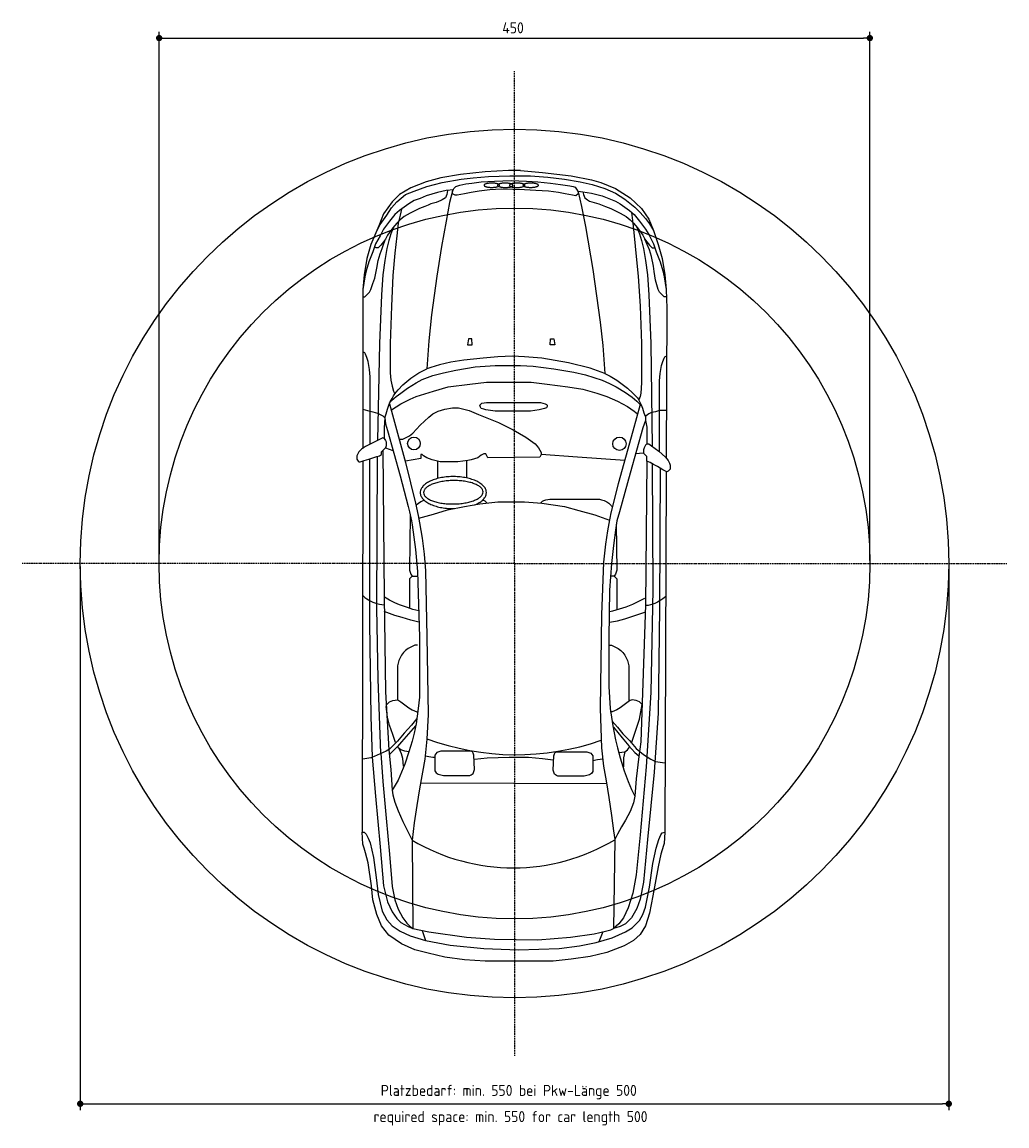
# Model space of a CAD drawing. Extents: x -166973 to 3118, y -13407 to 3428.
import ezdxf

# ---------------------------------------------------------------- set-up
doc = ezdxf.new("R2010")
doc.units = 0
doc.linetypes.add('GEN7', pattern=[15, 10, -2.5, 0, -2.5])
doc.layers.get('0').update_dxf_attribs({"linetype": 'CONTINUOUS'})
doc.layers.get('DEFPOINTS').update_dxf_attribs({"linetype": 'CONTINUOUS'})
for name, color, linetype in [('4', 3, 'CONTINUOUS'), ('5', 3, 'CONTINUOUS'), ('7', 4, 'GEN7'), ('8', 1, 'CONTINUOUS')]:
    doc.layers.add(name, color=color, linetype=linetype)
doc.styles.get("Standard").update_dxf_attribs({"font": 'ISOCP.SHX'})
doc.dimstyles.get("Standard").update_dxf_attribs({"dimtxt": 2.5, "dimasz": 2.5, "dimexe": 1.25, "dimexo": 0.625, "dimtad": 1, "dimcen": 2.5, "dimazin": 3, "dimtfac": 1, "dimtmove": 0, "dimatfit": 3})

# ---------------------------------------------------------------- blocks, each defined once
blk = doc.blocks.new('PUNKT')
at = {"layer": '4', "color": 0, "linetype": 'BYBLOCK'}
blk.add_line((-0.5, 0), (-1, 0), dxfattribs=at)
at = {"layer": '4', "color": 0, "linetype": 'BYBLOCK', "const_width": 0.5}
blk.add_lwpolyline([(-0.25, 0, 1), (0.25, 0, 1)], format="xyb", close=True, dxfattribs=at)
blk = doc.blocks.new('*U11')
at = {"layer": '5', "color": 2}
blk.add_text('Platzbedarf: min. 550 bei Pkw-Länge 500', height=70, dxfattribs=at).set_placement((-847, -3371.1))
blk = doc.blocks.new('*D5')
at = {"layer": '5'}
for p, q in [((-2750, -20), (-2750, -3461.1)), ((2750, -20), (2750, -3461.1)), ((-2710, -3421.1), (2710, -3421.1))]:
    blk.add_line(p, q, dxfattribs=at)
at = {"layer": 'DEFPOINTS', "color": 0}
for p in [(-2750, 0), (2750, 0), (2750, -3421.1)]:
    blk.add_point(p, dxfattribs=at)
blk.add_blockref('*U11', (0, 0))
at = {"layer": '5', "xscale": 40, "yscale": 40, "zscale": 40, "rotation": 180}
blk.add_blockref('PUNKT', (-2750, -3421.1), dxfattribs=at)
at = {"layer": '5', "xscale": 40, "yscale": 40, "zscale": 40}
blk.add_blockref('PUNKT', (2750, -3421.1), dxfattribs=at)
blk = doc.blocks.new('*U12')
at = {"layer": '5', "color": 2}
blk.add_text('450', height=70, dxfattribs=at).set_placement((-77, 3356.9))
blk = doc.blocks.new('*D6')
at = {"layer": '5'}
for p, q in [((-2250, 20), (-2250, 3366.9)), ((2250, 20), (2250, 3366.9)), ((-2210, 3326.9), (2210, 3326.9))]:
    blk.add_line(p, q, dxfattribs=at)
at = {"layer": 'DEFPOINTS', "color": 0}
for p in [(2250, 3326.9), (-2250, 0), (2250, 0)]:
    blk.add_point(p, dxfattribs=at)
blk.add_blockref('*U12', (0, 0))
at = {"layer": '5', "xscale": 40, "yscale": 40, "zscale": 40, "rotation": 180}
blk.add_blockref('PUNKT', (-2250, 3326.9), dxfattribs=at)
at = {"layer": '5', "xscale": 40, "yscale": 40, "zscale": 40}
blk.add_blockref('PUNKT', (2250, 3326.9), dxfattribs=at)
blk = doc.blocks.new('*U10')
at = {"layer": '5', "color": 2}
blk.add_text('required space: min. 550 for car length 500', height=70, dxfattribs=at).set_placement((-892.6, -3537.2))

msp = doc.modelspace()

# ---------------------------------------------------------------- linework, layer by layer
for radius in [2750, 2250]:
    msp.add_circle((0, 0), radius)
at = {"layer": '7'}
for q in [(0, 3117.945), (-3117.945, 0), (3117.945, 0), (0, -3117.945)]:
    msp.add_line((0, 0), q, dxfattribs=at)
at = {"layer": '8'}
for p, q in [((-960.774, 647.757), (-965.007, -1701.267)), ((-918.456, 660.452), (-918.456, -380.741)), ((-486.736, 647.757), (-486.736, 541.946)), ((-304.737, 651.988), (-304.737, 541.946)), ((960.773, 584.265), (952.31, -1701.267)), ((-592.546, -1388.066), (584.081, -1392.299)), ((-647.575, -1752.063), (-643.342, -2310.754)), ((634.878, -1747.832), (626.4, -2310.754)), ((749.153, -2086.423), (719.516, -2179.539)), ((795.703, -2124.524), (774.544, -2183.77)), ((719.516, -2179.539), (689.892, -2243.031)), ((774.544, -2183.77), (740.689, -2243.031)), ((660.27, -2281.117), (626.4, -2310.754)), ((668.733, -2298.058), (626.4, -2310.754)), ((689.892, -2243.031), (660.27, -2281.117)), ((702.588, -2281.117), (668.733, -2298.058)), ((740.689, -2243.031), (702.588, -2281.117)), ((-584.083, -2323.45), (-562.924, -2386.942)), ((558.69, -2331.913), (533.286, -2395.406))]:
    msp.add_line(p, q, dxfattribs=at)
for points in [[(38.087, 2488.886), (-38.087, 2488.886), (-186.231, 2480.422), (-342.837, 2463.495), (-465.576, 2442.322), (-558.691, 2416.93), (-656.038, 2378.843), (-727.994, 2336.511), (-774.544, 2289.961), (-829.572, 2213.773), (-859.196, 2137.584), (-909.979, 2019.079), (-935.383, 1930.195), (-952.311, 1828.616), (-960.774, 1735.501), (-960.774, 1604.299), (-960.774, 728.176)], [(-871.891, 2103.729), (-850.732, 2146.048), (-808.399, 2205.309), (-778.777, 2251.859), (-744.922, 2289.961), (-689.893, 2336.511), (-634.878, 2357.671), (-554.46, 2387.307), (-457.112, 2412.698), (-338.606, 2433.858), (-262.418, 2442.322), (-165.071, 2450.785), (-29.623, 2455.017)], [(-29.623, 2455.017), (101.579, 2455.017), (211.621, 2446.553), (317.432, 2433.858), (414.779, 2416.93), (490.967, 2400.003), (571.386, 2374.612), (639.11, 2344.975), (698.356, 2306.887), (761.848, 2256.091), (795.703, 2222.236), (829.572, 2184.149), (854.964, 2150.281), (880.355, 2107.962)], [(38.087, 2488.886), (177.766, 2476.19), (359.765, 2455.017), (486.734, 2429.625), (545.995, 2412.698), (639.11, 2374.612), (732.225, 2315.351), (804.167, 2247.628), (850.731, 2179.918), (880.355, 2107.962), (909.977, 2019.079), (935.383, 1930.195), (952.31, 1828.616), (960.773, 1735.501), (965.006, 1616.996), (960.773, 668.917)], [(-21.159, 2425.394), (76.188, 2421.162), (148.143, 2416.93), (228.548, 2408.467), (292.04, 2400.003), (351.301, 2391.539), (372.46, 2387.307), (385.156, 2383.075), (393.62, 2370.38), (402.084, 2353.438), (402.084, 2340.742), (389.387, 2328.047), (368.229, 2332.278), (321.664, 2340.742), (279.345, 2349.206), (215.852, 2357.671), (135.434, 2361.915), (63.491, 2366.148), (-84.651, 2370.38), (-156.607, 2366.148), (-224.317, 2357.671), (-275.114, 2349.206), (-317.433, 2340.742), (-363.997, 2332.278), (-376.692, 2332.278), (-393.62, 2340.742), (-393.62, 2349.206), (-393.62, 2357.671), (-385.156, 2374.612), (-372.461, 2387.307), (-347.07, 2395.77), (-308.969, 2404.235), (-270.882, 2408.467), (-211.622, 2416.93), (-126.97, 2421.162), (-21.159, 2425.394)], [(-385.156, 2366.148), (-431.707, 2361.915), (-486.736, 2349.206), (-558.691, 2328.047), (-596.779, 2311.12), (-634.878, 2298.423), (-668.733, 2277.265), (-698.357, 2256.091), (-727.994, 2234.931), (-757.617, 2209.541), (-791.472, 2167.221), (-829.572, 2116.426), (-850.732, 2074.107), (-880.355, 2023.31), (-897.282, 1972.527), (-922.688, 1909.035), (-939.616, 1854.008), (-948.079, 1815.921), (-960.774, 1735.501)], [(-423.244, 2361.915), (-427.475, 2336.511), (-435.953, 2315.351), (-457.112, 2302.656), (-465.576, 2298.423), (-495.199, 2285.728), (-529.054, 2277.265), (-545.996, 2268.801), (-567.155, 2260.323), (-601.01, 2247.628), (-634.878, 2230.7), (-660.27, 2218.004), (-698.357, 2196.845), (-723.762, 2175.686), (-744.922, 2154.512), (-770.313, 2124.889), (-783.008, 2107.962), (-804.168, 2078.338), (-816.863, 2052.934), (-829.572, 2036.006), (-846.5, 2014.847), (-854.964, 2006.382), (-863.427, 1997.919), (-876.124, 1997.919), (-884.587, 2002.151)], [(-393.62, 2357.671), (-410.547, 2285.728), (-431.707, 2167.221), (-461.344, 2006.382), (-490.967, 1820.153), (-524.823, 1574.662), (-541.764, 1409.605), (-554.46, 1231.839)], [(402.084, 2357.671), (431.706, 2353.438), (486.734, 2344.975), (554.459, 2328.047), (596.778, 2311.12), (639.11, 2294.192), (668.733, 2277.265), (698.356, 2256.091), (727.98, 2234.931), (757.617, 2209.541), (791.472, 2167.221), (829.572, 2116.426), (850.731, 2082.571), (880.355, 2023.31), (897.282, 1972.527), (922.687, 1909.035), (939.614, 1854.008), (948.078, 1815.921), (960.773, 1735.501)], [(402.084, 2353.438), (423.242, 2260.323), (448.648, 2133.353), (495.198, 1862.471)], [(431.706, 2353.438), (435.939, 2336.511), (444.416, 2315.351), (461.343, 2302.656), (474.039, 2294.192), (503.662, 2285.728), (533.286, 2277.265), (554.459, 2268.801), (575.618, 2260.323), (609.473, 2247.628), (643.342, 2230.7), (668.733, 2218.004), (706.82, 2196.845), (732.225, 2175.686), (753.384, 2154.512), (778.775, 2124.889), (791.472, 2107.962), (812.63, 2078.338), (825.34, 2052.934), (838.036, 2036.006), (854.964, 2014.847), (863.427, 2006.382), (871.891, 1997.919), (888.819, 1997.919)], [(-715.285, 2243.396), (-723.762, 2205.309), (-736.458, 2154.512), (-744.922, 2074.107), (-757.617, 1964.05), (-770.313, 1824.385), (-778.777, 1629.691), (-787.24, 1392.678), (-787.24, 1206.448), (-783.008, 1159.883), (-774.544, 1121.796), (-766.08, 1092.159), (-757.617, 1075.231)], [(740.689, 2222.236), (749.153, 2154.512), (757.617, 2074.107), (770.312, 1942.89), (783.008, 1820.153), (795.703, 1629.691), (804.167, 1392.678), (804.167, 1142.956), (799.935, 1079.464), (795.703, 1058.304), (787.239, 1037.145)], [(-766.08, 2129.122), (-783.008, 2086.802), (-795.704, 2044.47), (-808.399, 1993.687), (-821.109, 1917.499), (-833.805, 1828.616), (-842.269, 1701.646), (-854.964, 1392.678), (-867.66, 778.959)], [(774.544, 2129.122), (791.472, 2086.802), (804.167, 2044.47), (816.863, 1993.687), (829.572, 1917.499), (842.267, 1828.616), (850.731, 1701.646), (863.427, 1392.678), (871.891, 740.871)], [(-960.774, 1688.95), (-948.079, 1688.95), (-939.616, 1697.414), (-918.456, 1718.574), (-909.979, 1735.501), (-897.282, 1773.589), (-884.587, 1807.457), (-871.891, 1870.935), (-863.427, 1917.499), (-850.732, 1959.818), (-838.036, 1993.687), (-829.572, 2019.079), (-816.863, 2052.934)], [(960.773, 1688.95), (948.078, 1688.95), (939.614, 1697.414), (918.441, 1718.574), (909.977, 1735.501), (901.514, 1765.124), (893.05, 1794.761), (884.586, 1849.776), (880.355, 1883.644), (867.659, 1942.89), (854.964, 1985.224), (825.34, 2052.934)], [(495.198, 1862.471), (541.763, 1528.111), (558.69, 1379.968), (571.386, 1202.215)], [(-291.847, 1423.05), (-297.536, 1384.616), (-267.427, 1384.616), (-271.035, 1423.05), (-291.847, 1423.05)], [(249.527, 1423.05), (255.216, 1384.616), (225.107, 1384.616), (228.715, 1423.05), (249.527, 1423.05)], [(-914.21, 753.568), (-914.21, 1181.043), (-918.456, 1227.608), (-922.688, 1252.998), (-926.919, 1278.389), (-935.383, 1303.795), (-943.847, 1324.953), (-948.079, 1333.417), (-956.543, 1337.65), (-960.774, 1341.882)], [(571.386, 1202.215), (478.271, 1236.07), (342.837, 1269.925), (173.534, 1299.562), (63.491, 1308.027), (-12.696, 1312.258), (-105.811, 1308.027), (-198.926, 1299.562), (-321.664, 1286.853), (-402.084, 1274.158), (-474.039, 1257.23), (-529.054, 1240.303), (-554.46, 1231.839)], [(918.441, 707.003), (918.441, 1155.651), (922.687, 1202.215), (926.919, 1227.608), (931.151, 1252.998), (939.614, 1278.389), (948.078, 1299.562), (952.31, 1308.027), (960.773, 1312.258), (965.006, 1316.49)], [(-791.472, 1015.985), (-778.777, 1032.914), (-749.153, 1058.304), (-719.516, 1079.464), (-677.197, 1109.101), (-622.169, 1142.956), (-584.083, 1164.114), (-516.359, 1189.506), (-448.648, 1206.448), (-372.461, 1223.375), (-249.723, 1244.534), (-122.739, 1252.998), (38.087, 1252.998), (118.506, 1248.766), (249.722, 1231.839), (376.692, 1210.679), (448.648, 1193.738), (554.459, 1159.883), (601.009, 1138.723), (643.342, 1117.564), (702.588, 1083.695), (744.92, 1054.072), (774.544, 1028.681), (791.472, 1011.754), (808.399, 994.812)], [(-757.617, 1075.231), (-736.458, 1100.624), (-706.821, 1130.259), (-656.038, 1172.578), (-605.242, 1206.448), (-571.387, 1223.375), (-554.46, 1231.839)], [(571.386, 1202.215), (605.241, 1185.274), (647.573, 1159.883), (681.428, 1134.492), (715.283, 1109.101), (749.153, 1079.464), (766.08, 1062.536), (778.775, 1049.84), (787.239, 1037.145)], [(-778.777, 973.653), (-719.516, 1011.754), (-660.27, 1041.376), (-622.169, 1058.304), (-512.127, 1092.159), (-419.011, 1117.564), (-283.578, 1134.492), (-177.767, 1147.188), (-59.26, 1147.188), (105.81, 1147.188), (207.389, 1134.492), (338.592, 1117.564), (431.706, 1104.868), (520.589, 1079.464), (584.081, 1058.304), (651.806, 1028.681), (715.283, 994.812), (757.617, 965.189), (778.775, 948.262)], [(-960.774, 977.884), (-931.152, 969.42), (-897.282, 960.957), (-867.66, 952.493), (-850.732, 944.029), (-833.805, 935.565), (-821.109, 922.87), (-812.632, 948.262), (-804.168, 977.884), (-795.704, 1003.275), (-787.24, 1024.449), (-774.544, 1045.609), (-766.08, 1062.536), (-757.617, 1075.231)], [(-791.472, 1011.754), (-689.893, 639.293), (-626.401, 381.107), (-609.474, 304.919), (-601.01, 258.369), (-584.083, 161.022), (-571.387, 59.442), (-562.924, -46.368), (-554.46, -461.161), (-545.996, -956.36), (-554.46, -1112.953), (-567.155, -1239.937), (-601.01, -1426.167), (-617.938, -1531.978), (-634.878, -1642.021), (-647.575, -1752.063)], [(-732.225, 787.423), (-706.821, 787.423), (-689.893, 795.886), (-664.502, 808.581), (-643.342, 825.523), (-596.779, 876.306), (-541.764, 927.102), (-516.359, 948.262), (-482.503, 965.189), (-440.184, 977.884), (-393.62, 986.349), (-355.534, 986.349), (-287.809, 969.42), (-228.55, 944.029), (-101.579, 893.233), (-8.464, 846.682), (71.955, 800.118), (131.201, 757.799), (152.375, 732.408), (169.302, 702.772), (169.302, 690.076), (160.838, 673.148), (-169.303, 668.917), (-177.767, 685.843), (-181.998, 694.307), (-194.695, 694.307), (-211.622, 685.843), (-232.781, 668.917), (-275.114, 656.221), (-296.273, 651.988), (-359.765, 643.524), (-469.808, 643.524), (-520.591, 656.221), (-554.46, 668.917), (-575.619, 681.612), (-584.083, 690.076), (-592.546, 690.076), (-592.546, 668.917), (-592.546, 664.684), (-689.893, 647.757)], [(-177.767, 1020.217), (165.07, 1020.217), (194.693, 1011.754), (203.157, 1007.521), (207.389, 1003.275), (207.389, 994.812), (203.157, 986.349), (190.461, 982.117), (156.607, 973.653), (101.579, 965.189), (-122.739, 965.189), (-181.998, 973.653), (-194.695, 977.884), (-211.622, 982.117), (-215.853, 990.58), (-220.086, 1003.275), (-211.622, 1011.754), (-207.39, 1015.985), (-177.767, 1020.217)], [(795.703, 1007.521), (749.153, 838.218), (656.037, 503.845), (609.473, 321.846), (596.778, 254.136), (588.314, 207.572), (575.618, 122.921), (562.923, 8.647), (550.226, -325.713), (541.763, -918.259), (550.226, -1167.981), (562.923, -1282.256), (579.85, -1375.371), (596.778, -1481.182), (613.705, -1595.457), (626.4, -1692.802), (634.878, -1747.832)], [(960.773, 969.42), (918.441, 969.42), (893.05, 960.957), (867.659, 956.725), (850.731, 948.262), (833.804, 935.565), (829.572, 931.334), (821.094, 952.493), (812.63, 982.117), (804.167, 1003.275), (795.703, 1020.217), (787.239, 1037.145)], [(-821.109, 922.87), (-825.341, 859.378), (-825.341, 791.654), (-816.863, 778.959), (-812.632, 770.495), (-812.632, 745.104), (-816.863, 732.408), (-770.313, 715.481)], [(-821.109, 922.87), (-816.863, 884.77), (-804.168, 842.451), (-723.762, 554.642), (-672.966, 359.948), (-664.502, 326.079), (-651.806, 271.064), (-647.575, 245.674), (-626.401, 89.066), (-613.706, -50.6), (-601.01, -465.393), (-601.01, -846.318), (-609.474, -918.259), (-622.169, -1015.606), (-634.878, -1074.867), (-647.575, -1125.649), (-668.733, -1193.372), (-694.125, -1269.561), (-715.285, -1320.356), (-736.458, -1371.139), (-774.544, -1434.631)], [(829.572, 931.334), (829.572, 905.928), (812.63, 859.378), (732.225, 571.569), (664.501, 326.079), (647.573, 271.064), (639.11, 211.804), (626.4, 114.457), (613.705, 0.183), (601.009, -169.12), (596.778, -469.625), (596.778, -778.593), (605.241, -918.259), (622.169, -1028.302), (639.11, -1117.185), (651.806, -1167.981), (668.733, -1231.473), (694.125, -1311.879), (719.516, -1379.603), (740.689, -1430.4), (761.848, -1472.718)], [(829.572, 905.928), (838.036, 863.611), (838.036, 757.799), (829.572, 749.336), (821.094, 732.408), (816.863, 719.713), (816.863, 698.539), (766.08, 694.307)], [(-825.341, 791.654), (-833.805, 795.886), (-859.196, 783.191), (-901.515, 762.031), (-943.847, 740.871), (-969.238, 723.944), (-986.166, 707.003), (-994.629, 690.076), (-998.862, 681.612), (-998.862, 660.452), (-990.398, 647.757), (-986.166, 643.524), (-977.702, 643.524), (-952.311, 651.988), (-922.688, 660.452), (-897.282, 668.917), (-871.891, 677.379), (-854.964, 681.612), (-842.269, 690.076), (-842.269, 707.003), (-816.863, 732.408)], [(-833.805, 715.481), (-825.341, -211.439), (-816.863, -812.448)], [(838.036, 757.799), (850.731, 757.799), (867.659, 745.104), (914.21, 711.234), (956.542, 673.148), (973.469, 651.988), (981.933, 635.062), (986.165, 622.366), (986.165, 596.96), (973.469, 584.265), (965.006, 580.032), (939.614, 592.729), (905.746, 613.887), (880.355, 626.597), (859.195, 639.293), (838.036, 647.757), (838.036, 677.379), (825.34, 690.076), (816.863, 698.539)], [(-846.5, -1201.836), (-863.427, -732.029), (-871.891, -283.394), (-867.66, 677.379)], [(698.356, 651.988), (397.851, 673.148), (169.302, 690.076)], [(871.891, 630.829), (876.122, -164.887), (863.427, -816.681), (833.804, -1286.488), (795.703, -1718.208), (770.312, -1972.148), (749.153, -2086.423)], [(838.036, 647.757), (829.572, -262.236), (799.935, -1129.895), (787.239, -1223.009), (770.312, -1362.675), (761.848, -1472.718)], [(922.687, 601.192), (918.441, -283.394), (909.977, -947.896), (884.586, -1320.356), (842.267, -1747.832), (816.863, -2018.713), (795.703, -2124.524)], [(-571.387, 398.035), (-575.619, 398.035), (-592.546, 389.571), (-622.169, 368.411)], [(-605.242, 287.991), (-512.127, 313.384), (-423.244, 338.788), (-317.433, 359.948), (-220.086, 376.875), (-105.811, 389.571), (63.491, 389.571), (173.534, 381.107), (317.432, 359.948), (406.315, 334.556), (507.894, 309.151), (601.009, 275.296)], [(-173.535, 381.107), (-186.231, 393.803), (-194.695, 398.035), (-203.158, 402.266)], [(165.07, 381.107), (177.766, 393.803), (186.23, 398.035), (198.925, 402.266), (224.316, 406.498), (537.531, 406.498), (550.226, 402.266), (567.154, 398.035), (584.081, 389.571), (596.778, 381.107), (605.241, 372.643), (613.705, 364.18), (617.936, 355.716)], [(-660.27, 304.919), (-664.502, -42.136), (-660.27, -54.832), (-656.038, -67.542), (-647.575, -80.237), (-613.706, -80.237)], [(643.342, 249.905), (647.573, -42.136), (643.342, -54.832), (639.11, -67.542), (630.633, -80.237), (609.473, -80.237)], [(-647.575, -80.237), (-656.038, -88.7), (-664.502, -97.164), (-664.502, -283.394)], [(630.633, -80.237), (639.11, -88.7), (647.573, -97.164), (647.573, -291.858)], [(-960.774, -202.975), (-948.079, -215.671), (-935.383, -224.135), (-914.21, -236.83), (-897.282, -245.294), (-871.891, -253.757), (-854.964, -258.003), (-825.341, -262.236)], [(-605.242, -300.322), (-643.342, -291.858), (-677.197, -279.162), (-727.994, -262.236), (-757.617, -249.526), (-791.472, -232.597), (-812.632, -219.902), (-825.341, -211.439)], [(601.009, -304.554), (622.169, -300.322), (664.501, -287.627), (706.82, -274.931), (749.153, -258.003), (774.544, -245.294), (799.935, -232.597), (825.34, -219.902)], [(956.542, -211.439), (939.614, -224.135), (926.919, -232.597), (905.746, -245.294), (888.819, -253.757), (876.122, -258.003), (846.5, -266.467), (829.572, -266.467)], [(-605.242, -372.278), (-656.038, -359.581), (-711.052, -342.641), (-757.617, -329.946), (-791.472, -317.249), (-825.341, -304.554)], [(601.009, -372.278), (651.806, -363.814), (698.356, -351.104), (749.153, -334.177), (799.935, -317.249), (825.34, -308.786)], [(-918.456, -380.741), (-909.979, -969.056), (-901.515, -1227.241)], [(-613.706, -516.176), (-630.647, -516.176), (-639.111, -520.407), (-656.038, -528.871), (-672.966, -537.335), (-689.893, -550.044), (-702.588, -562.74), (-715.285, -579.668), (-723.762, -596.595), (-732.225, -613.523), (-740.689, -647.391), (-740.689, -863.245)], [(596.778, -516.176), (613.705, -516.176), (622.169, -520.407), (639.11, -528.871), (656.037, -537.335), (672.965, -550.044), (685.661, -562.74), (698.356, -579.668), (706.82, -596.595), (715.283, -613.523), (723.747, -647.391), (723.747, -871.708)], [(-816.863, -812.448), (-795.704, -1180.676), (-783.008, -1303.416), (-774.544, -1434.631)], [(-753.385, -1134.126), (-770.313, -1083.33), (-791.472, -1024.07), (-804.168, -973.287), (-812.632, -905.563)], [(-808.399, -892.868), (-791.472, -875.94), (-770.313, -867.476), (-740.689, -863.245), (-732.225, -867.476), (-719.516, -875.94), (-668.733, -914.028), (-647.575, -926.723), (-617.938, -939.432), (-613.706, -939.432)], [(808.399, -892.868), (791.472, -875.94), (770.312, -867.476), (744.92, -863.245), (732.225, -867.476), (719.516, -875.94), (668.733, -914.028), (647.573, -926.723), (617.936, -939.432), (605.241, -939.432)], [(740.689, -1138.359), (757.617, -1087.562), (774.544, -1036.779), (791.472, -985.982), (808.399, -892.868)], [(-617.938, -981.751), (-651.806, -1024.07), (-698.357, -1074.867), (-740.689, -1125.649), (-791.472, -1176.445), (-812.632, -1189.141), (-850.732, -1206.069), (-888.819, -1223.009), (-909.979, -1231.473), (-960.774, -1239.937)], [(-626.401, -1028.302), (-656.038, -1062.17), (-685.661, -1096.025), (-715.285, -1129.895), (-740.689, -1159.517), (-761.849, -1180.676), (-791.472, -1210.3)], [(617.936, -998.678), (651.806, -1036.779), (685.661, -1079.098), (727.98, -1121.417), (770.312, -1172.214), (816.863, -1210.3), (863.427, -1239.937), (893.05, -1252.633), (952.31, -1261.096)], [(626.4, -1036.779), (681.428, -1104.489), (723.747, -1155.286), (761.848, -1197.605), (787.239, -1218.764)], [(-668.733, -1193.372), (-694.125, -1189.141), (-719.516, -1180.676), (-736.458, -1167.981), (-740.689, -1159.517)], [(-702.588, -1282.256), (-706.821, -1235.706), (-715.285, -1206.069), (-727.994, -1176.445)], [(698.356, -1193.372), (715.283, -1180.676), (727.98, -1163.75)], [(-901.515, -1227.241), (-880.355, -1472.718), (-850.732, -1794.382), (-829.572, -2039.873), (-804.168, -2141.451), (-774.544, -2204.943), (-744.922, -2247.262), (-719.516, -2272.653), (-672.966, -2298.058), (-643.342, -2310.754)], [(-846.5, -1201.836), (-833.805, -1379.603), (-812.632, -1612.397), (-791.472, -1840.946), (-774.544, -2044.104), (-757.617, -2128.756), (-736.458, -2188.002), (-706.821, -2243.031), (-681.43, -2276.886), (-660.27, -2298.058), (-643.342, -2310.754)], [(-562.924, -1218.764), (-541.764, -1223.009), (-516.359, -1227.241), (-503.663, -1227.241)], [(-503.663, -1214.531), (-503.663, -1311.879), (-495.199, -1324.589), (-482.503, -1333.053), (-465.576, -1337.284), (-448.648, -1341.516), (-283.578, -1341.516), (-275.114, -1337.284), (-262.418, -1328.82), (-258.187, -1316.111), (-253.954, -1303.416), (-258.187, -1214.531), (-262.418, -1201.836), (-266.65, -1193.372), (-275.114, -1189.141), (-465.576, -1189.141), (-490.967, -1197.605), (-503.663, -1214.531)], [(-253.954, -1239.937), (-173.535, -1231.473), (-33.856, -1227.241), (88.883, -1227.241), (177.766, -1235.706), (245.49, -1244.169)], [(495.198, -1218.764), (495.198, -1316.111), (486.734, -1328.82), (474.039, -1337.284), (457.112, -1341.516), (440.184, -1345.748), (275.113, -1345.748), (266.649, -1341.516), (253.954, -1333.053), (249.722, -1320.356), (245.49, -1307.647), (249.722, -1218.764), (253.954, -1206.069), (258.185, -1197.605), (266.649, -1193.372), (457.112, -1193.372), (482.503, -1201.836), (495.198, -1218.764)], [(558.69, -1239.937), (524.822, -1244.169), (495.198, -1248.401)], [(660.27, -1197.605), (698.356, -1193.372), (689.892, -1231.473), (689.892, -1286.488)], [(-774.544, -1434.631), (-770.313, -1464.253), (-757.617, -1510.805), (-736.458, -1565.833), (-706.821, -1633.557), (-685.661, -1675.876), (-672.966, -1701.267), (-647.575, -1752.063)], [(761.848, -1472.718), (753.384, -1515.05), (732.225, -1570.065), (702.588, -1625.092), (677.197, -1667.412), (651.806, -1713.977), (639.11, -1739.367), (634.878, -1747.832)], [(-965.007, -1701.267), (-952.311, -1701.267), (-939.616, -1713.977), (-926.919, -1739.367), (-914.21, -1768.991), (-893.051, -1862.106), (-876.124, -1989.076), (-863.427, -2094.901), (-838.036, -2200.712), (-808.399, -2255.726), (-774.544, -2293.826), (-723.762, -2327.681), (-660.27, -2357.305), (-562.924, -2386.942), (-406.316, -2416.565), (-194.695, -2437.725), (25.391, -2446.187), (283.577, -2437.725), (410.547, -2420.797), (516.358, -2399.637), (617.936, -2370), (702.588, -2331.913), (744.92, -2306.523), (791.472, -2259.958), (812.63, -2221.871), (829.572, -2175.306), (854.964, -2048.337), (876.122, -1900.193), (897.282, -1802.846), (914.21, -1747.832), (926.919, -1718.208), (935.383, -1705.499), (952.31, -1701.267)], [(952.31, -1701.267), (948.078, -1773.222), (943.846, -1785.918), (926.919, -1840.946), (909.977, -1921.366), (876.122, -2103.365), (854.964, -2213.407), (829.572, -2293.826), (795.703, -2348.841), (753.384, -2386.942), (694.125, -2420.797), (584.081, -2463.116), (478.271, -2488.52), (359.765, -2505.448), (245.49, -2518.144), (148.143, -2518.144), (-186.231, -2518.144), (-317.433, -2509.68), (-440.184, -2492.752), (-545.996, -2467.347), (-630.647, -2446.187), (-715.285, -2408.101), (-795.704, -2353.073), (-842.269, -2293.826), (-871.891, -2221.871), (-897.282, -2128.756), (-905.746, -2039.873), (-926.919, -1895.961), (-943.847, -1832.483), (-952.311, -1802.846), (-960.774, -1777.454), (-965.007, -1701.267)], [(-643.342, -2310.754), (-541.764, -2331.913), (-304.737, -2365.768), (-126.97, -2378.464), (148.143, -2382.696), (355.532, -2365.768), (503.662, -2344.609), (575.618, -2327.681), (609.473, -2319.218), (626.4, -2310.754)]]:
    msp.add_lwpolyline(points, dxfattribs=at)
for points in [[(-95.142, 2394.939, 0.15715148), (-96.091, 2397.576, 0.0898848), (-98.885, 2400.107, 0.04910718), (-103.416, 2402.433, 0.03066448), (-109.51, 2404.465, 0.02177548), (-116.934, 2406.124, 0.01717029), (-125.401, 2407.348, 0.01477699), (-134.586, 2408.088, 0.01374023), (-144.136, 2408.317, 0.01374023), (-153.686, 2408.026, 0.01477699), (-162.866, 2407.226, 0.01717029), (-171.325, 2405.947, 0.02177548), (-178.737, 2404.239, 0.03066448), (-184.818, 2402.167, 0.04910718), (-189.334, 2399.812, 0.0898848), (-192.112, 2397.263, 0.15715148), (-193.043, 2394.619, 0.15715148), (-192.094, 2391.981, 0.0898848), (-189.3, 2389.45, 0.04910718), (-184.769, 2387.125, 0.03066448), (-178.675, 2385.093, 0.02177548), (-171.251, 2383.434, 0.01717029), (-162.784, 2382.21, 0.01477699), (-153.599, 2381.469, 0.01374023), (-144.049, 2381.241, 0.01374023), (-134.499, 2381.531, 0.01477699), (-125.318, 2382.333, 0.01717029), (-116.86, 2383.61, 0.02177548), (-109.448, 2385.319, 0.03066448), (-103.367, 2387.39, 0.04910718), (-98.85, 2389.745, 0.0898848), (-96.073, 2392.294, 0.15715148)], [(-9.574, 2394.3, 0.15570612), (-10.498, 2396.979, 0.08991562), (-13.266, 2399.568, 0.04943001), (-17.774, 2401.965, 0.0309529), (-23.849, 2404.082, 0.02200981), (-31.255, 2405.834, 0.01736704), (-39.71, 2407.155, 0.01495166), (-48.888, 2407.995, 0.01390479), (-58.437, 2408.32, 0.01390479), (-67.988, 2408.119, 0.01495166), (-77.176, 2407.399, 0.01736704), (-85.647, 2406.189, 0.02200981), (-93.076, 2404.533, 0.0309529), (-99.177, 2402.496, 0.04943001), (-103.716, 2400.157, 0.08991562), (-106.518, 2397.605, 0.15570612), (-107.476, 2394.939, 0.15570612), (-106.553, 2392.259, 0.08991562), (-103.784, 2389.671, 0.04943001), (-99.277, 2387.273, 0.0309529), (-93.202, 2385.157, 0.02200981), (-85.796, 2383.405, 0.01736704), (-77.341, 2382.084, 0.01495166), (-68.162, 2381.244, 0.01390479), (-58.614, 2380.919, 0.01390479), (-49.063, 2381.12, 0.01495166), (-39.875, 2381.84, 0.01736704), (-31.404, 2383.05, 0.02200981), (-23.974, 2384.706, 0.0309529), (-17.874, 2386.743, 0.04943001), (-13.335, 2389.082, 0.08991562), (-10.532, 2391.633, 0.15570612)], [(-31.941, 2394.3, 0.15570612), (-30.983, 2391.633, 0.08991562), (-28.18, 2389.082, 0.04943001), (-23.641, 2386.743, 0.0309529), (-17.541, 2384.706, 0.02200981), (-10.112, 2383.05, 0.01736704), (-1.64, 2381.84, 0.01495166), (7.547, 2381.12, 0.01390479), (17.099, 2380.919, 0.01390479), (26.647, 2381.244, 0.01495166), (35.826, 2382.084, 0.01736704), (44.281, 2383.405, 0.02200981), (51.687, 2385.157, 0.0309529), (57.762, 2387.273, 0.04943001), (62.269, 2389.671, 0.08991562), (65.038, 2392.259, 0.15570612), (65.961, 2394.939, 0.15570612), (65.003, 2397.605, 0.08991562), (62.201, 2400.157, 0.04943001), (57.662, 2402.496, 0.0309529), (51.561, 2404.533, 0.02200981), (44.132, 2406.189, 0.01736704), (35.66, 2407.399, 0.01495166), (26.473, 2408.119, 0.01390479), (16.921, 2408.32, 0.01390479), (7.373, 2407.995, 0.01495166), (-1.805, 2407.155, 0.01736704), (-10.26, 2405.834, 0.02200981), (-17.666, 2404.082, 0.0309529), (-23.741, 2401.965, 0.04943001), (-28.249, 2399.568, 0.08991562), (-31.017, 2396.979, 0.15570612)], [(53.627, 2394.939, 0.15715148), (54.558, 2392.294, 0.0898848), (57.335, 2389.745, 0.04910718), (61.852, 2387.39, 0.03066448), (67.933, 2385.319, 0.02177548), (75.345, 2383.61, 0.01717029), (83.803, 2382.333, 0.01477699), (92.984, 2381.531, 0.01374023), (102.533, 2381.241, 0.01374023), (112.084, 2381.469, 0.01477699), (121.269, 2382.21, 0.01717029), (129.736, 2383.434, 0.02177548), (137.16, 2385.093, 0.03066448), (143.254, 2387.125, 0.04910718), (147.785, 2389.45, 0.0898848), (150.579, 2391.981, 0.15715148), (151.528, 2394.619, 0.15715148), (150.596, 2397.263, 0.0898848), (147.819, 2399.812, 0.04910718), (143.303, 2402.167, 0.03066448), (137.222, 2404.239, 0.02177548), (129.81, 2405.947, 0.01717029), (121.351, 2407.226, 0.01477699), (112.17, 2408.026, 0.01374023), (102.621, 2408.317, 0.01374023), (93.071, 2408.088, 0.01477699), (83.885, 2407.348, 0.01717029), (75.418, 2406.124, 0.02177548), (67.995, 2404.465, 0.03066448), (61.901, 2402.433, 0.04910718), (57.37, 2400.107, 0.0898848), (54.576, 2397.576, 0.15715148)], [(-575.619, 448.828, 0.11747901), (-571.837, 434.4, 0.0859457), (-560.962, 420.609, 0.05695423), (-543.413, 407.982, 0.03937054), (-519.865, 397.007, 0.02946932), (-491.219, 388.105, 0.02390293), (-458.579, 381.618, 0.02088109), (-423.2, 377.794, 0.01954335), (-386.439, 376.781, 0.01954335), (-349.712, 378.62, 0.02088109), (-314.427, 383.237, 0.02390293), (-281.941, 390.456, 0.02946932), (-253.503, 399.999, 0.03937054), (-230.207, 411.501, 0.05695423), (-212.945, 424.518, 0.0859457), (-202.384, 438.551, 0.11747901), (-198.927, 453.061, 0.11747901), (-202.709, 467.488, 0.0859457), (-213.583, 481.28, 0.05695423), (-231.133, 493.906, 0.03937054), (-254.682, 504.881, 0.02946932), (-283.327, 513.783, 0.02390293), (-315.966, 520.271, 0.02088109), (-351.346, 524.094, 0.01954335), (-388.107, 525.106, 0.01954335), (-424.834, 523.268, 0.02088109), (-460.12, 518.651, 0.02390293), (-492.605, 511.432, 0.02946932), (-521.042, 501.888, 0.03937054), (-544.339, 490.387, 0.05695423), (-561.601, 477.37, 0.0859457), (-572.162, 463.337, 0.11747901)]]:
    msp.add_lwpolyline(points, format="xyb", close=True, dxfattribs=at)
msp.add_lwpolyline([(-251.704, 371.377, 0.03889932), (-223.527, 385.458, 0.05098122), (-201.457, 401.903, 0.06880152), (-186.318, 420.098, 0.08917038), (-178.676, 439.364, 0.09906371), (-178.815, 458.985, 0.08852558), (-186.729, 478.225, 0.0680814), (-202.125, 496.369, 0.05045675), (-224.427, 512.741, 0.03856411), (-252.803, 526.727, 0.03114766), (-286.196, 537.808, 0.02672644), (-323.359, 545.57, 0.02434825), (-362.906, 549.723, 0.02351591), (-403.361, 550.112, 0.0240611), (-443.217, 546.724, 0.02609367), (-480.987, 539.683, 0.03003509), (-515.259, 529.254, 0.03673203), (-544.759, 515.824, 0.04756888), (-568.383, 499.896, 0.06401779), (-585.251, 482.062, 0.08457884), (-594.735, 462.988, 0.09850009), (-596.48, 443.387, 0.09261677), (-590.421, 423.989, 0.07304647), (-576.784, 405.516, 0.05416605), (-556.078, 388.66, 0.04095343), (-529.075, 374.047, 0.0326115), (-496.782, 362.225, 0.02757672), (-460.405, 353.632, 0.02476684), (-421.3, 348.592, 0.02358873), (-380.925, 347.29, 0.02358873)], format="xyb", dxfattribs=at)
for centre, radius in [((-636.99, 759.915), 40.264), ((664.499, 757.799), 42.325)]:
    msp.add_circle(centre, radius, dxfattribs=at)
for centre, radius, start, end in [((10.428, 413.213), 1623.914, 249.6512361, 289.3525139), ((-8.465, -678.282), 1248.927, 239.1734861, 301.0119917)]:
    msp.add_arc(centre, radius, start, end, dxfattribs=at)

# ---------------------------------------------------------------- block references
msp.add_blockref('*U10', (0, 0))

# ---------------------------------------------------------------- dimensions: what is measured, and where the dimension line sits
at = {"layer": '5'}
dim = msp.add_linear_dim(base=(2250, 3326.863), p1=(-2250, 0), p2=(2250, 0), dimstyle='Standard', override={"dimdec": 2, "dimtdec": 0}, dxfattribs=at)
dim.commit()
dim.dimension.update_dxf_attribs({"geometry": '*D6', "text_midpoint": (0, 3391.863)})
dim = msp.add_linear_dim(base=(2750, -3421.127), p1=(-2750, 0), p2=(2750, 0), text='Platzbedarf: min. <> bei Pkw-Länge 500', dimstyle='Standard', override={"dimdec": 2, "dimtdec": 0}, dxfattribs=at)
dim.commit()
dim.dimension.update_dxf_attribs({"geometry": '*D5', "text_midpoint": (0, -3346.109)})

doc.saveas('drawing.dxf')
